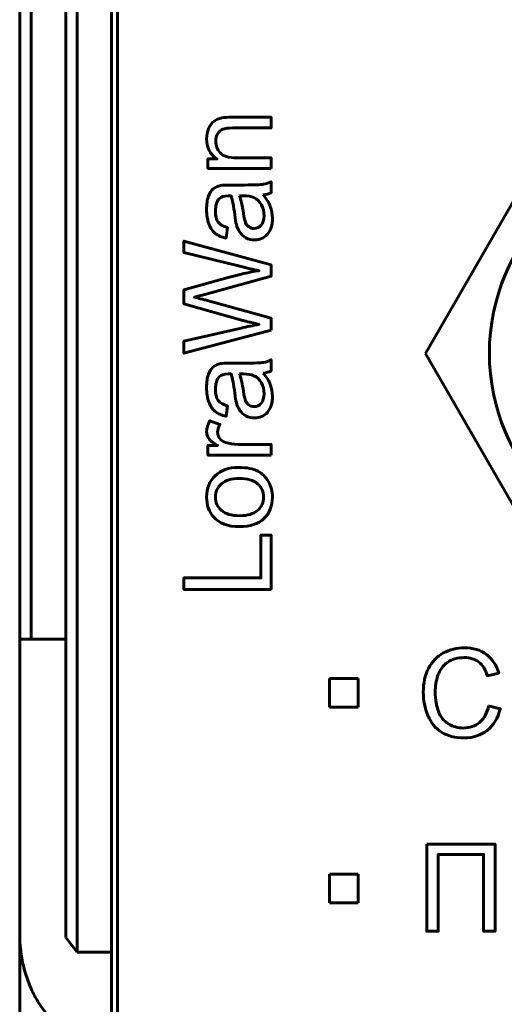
# Model space of a CAD drawing. Header units: millimetres. Extents: x -14 to 16, y -52 to 56.
# Tile 2 of 8: x -7 to 1, y -31 to -13. Entities that reach past the tile are written whole.
import ezdxf

# ---------------------------------------------------------------- set-up
doc = ezdxf.new("R2010")
doc.units = ezdxf.units.MM
doc.linetypes.add('K5LT_BASIC', pattern=[0])

# ---------------------------------------------------------------- blocks, each defined once
blk = doc.blocks.new('U1')
at = {"color": 150, "linetype": 'K5LT_BASIC', "lineweight": 60, "true_color": 0x0080ff}
for p, q in [((2.277, -15.26), (-0.032, -19.26)), ((6.896, -15.26), (2.277, -15.26)), ((9.205, -19.26), (6.896, -15.26)), ((-0.032, -19.26), (2.277, -23.26)), ((6.896, -23.26), (9.205, -19.26)), ((2.277, -23.26), (6.896, -23.26))]:
    blk.add_line(p, q, dxfattribs=at)

msp = doc.modelspace()

# ---------------------------------------------------------------- linework, layer by layer
at = {"color": 150, "linetype": 'K5LT_BASIC', "lineweight": 60, "true_color": 0x0080ff}
for p, q in [((-7.09, 28.334), (-7.09, -24.227)), ((-6.89, -24.227), (-6.89, 28.334)), ((-6.29, -9.139), (-6.29, -29.411)), ((-6.09, -29.667), (-6.09, -9.447)), ((-5.49, -29.667), (-5.49, -12.347)), ((-5.39, -12.347), (-5.39, -34.747)), ((-7.09, -24.227), (-7.09, -29.347)), ((-6.89, -24.227), (-7.09, -24.227)), ((-6.89, -24.227), (-6.29, -24.227)), ((-1.703, -24.91), (-1.203, -24.91)), ((-1.703, -25.41), (-1.703, -24.91)), ((-1.203, -24.91), (-1.203, -25.41)), ((-1.203, -25.41), (-1.703, -25.41)), ((-1.703, -28.81), (-1.703, -28.31)), ((-1.703, -28.31), (-1.203, -28.31)), ((-1.203, -28.31), (-1.203, -28.81)), ((-1.203, -28.81), (-1.703, -28.81)), ((-7.09, -35.702), (-7.09, -29.347)), ((-6.09, -29.667), (-6.29, -29.411)), ((-5.49, -29.667), (-6.09, -29.667)), ((-5.49, -29.667), (-5.49, -31.267))]:
    msp.add_line(p, q, dxfattribs=at)
msp.add_circle((4.58, -19.257), 3.5, dxfattribs=at)
msp.add_circle((4.58, -19.257), 3.5, dxfattribs=at)
for points, knots in [([(-2.717, -16.046), (-2.717, -16.046), (-3.815, -16.046), (-3.815, -16.046), (-3.815, -15.879), (-3.815, -15.879), (-3.659, -15.879), (-3.659, -15.879), (-3.779, -15.799), (-3.839, -15.682), (-3.839, -15.53), (-3.839, -15.464), (-3.827, -15.403), (-3.803, -15.348), (-3.779, -15.293), (-3.748, -15.251), (-3.709, -15.223), (-3.671, -15.196), (-3.625, -15.176), (-3.572, -15.166), (-3.538, -15.159), (-3.477, -15.155), (-3.391, -15.155), (-3.391, -15.155), (-2.717, -15.155), (-2.717, -15.155), (-2.717, -15.342), (-2.717, -15.342), (-3.384, -15.342), (-3.384, -15.342), (-3.46, -15.342), (-3.517, -15.349), (-3.554, -15.363), (-3.592, -15.378), (-3.622, -15.403), (-3.644, -15.44), (-3.666, -15.477), (-3.678, -15.52), (-3.678, -15.569), (-3.678, -15.649), (-3.653, -15.717), (-3.602, -15.774), (-3.552, -15.832), (-3.457, -15.86), (-3.316, -15.86), (-3.316, -15.86), (-2.717, -15.86), (-2.717, -15.86), (-2.717, -16.046), (-2.717, -16.046)], [0, 0, 0, 0, 0.055556, 0.055556, 0.111111, 0.111111, 0.166667, 0.166667, 0.166667, 0.222222, 0.222222, 0.222222, 0.277778, 0.277778, 0.277778, 0.333333, 0.333333, 0.333333, 0.388889, 0.388889, 0.388889, 0.444444, 0.444444, 0.444444, 0.5, 0.5, 0.555556, 0.555556, 0.611111, 0.611111, 0.611111, 0.666667, 0.666667, 0.666667, 0.722222, 0.722222, 0.722222, 0.777778, 0.777778, 0.777778, 0.833333, 0.833333, 0.833333, 0.888889, 0.888889, 0.888889, 0.944444, 0.944444, 1, 1, 1, 1]), ([(-2.854, -16.506), (-2.795, -16.575), (-2.754, -16.642), (-2.73, -16.706), (-2.705, -16.77), (-2.693, -16.838), (-2.693, -16.911), (-2.693, -17.032), (-2.723, -17.125), (-2.782, -17.19), (-2.84, -17.255), (-2.915, -17.287), (-3.007, -17.287), (-3.06, -17.287), (-3.109, -17.275), (-3.154, -17.25), (-3.198, -17.226), (-3.234, -17.194), (-3.26, -17.154), (-3.287, -17.114), (-3.308, -17.07), (-3.321, -17.02), (-3.331, -16.983), (-3.34, -16.928), (-3.349, -16.854), (-3.367, -16.704), (-3.388, -16.593), (-3.413, -16.522), (-3.439, -16.521), (-3.455, -16.521), (-3.461, -16.521), (-3.537, -16.521), (-3.59, -16.539), (-3.621, -16.574), (-3.663, -16.621), (-3.684, -16.692), (-3.684, -16.786), (-3.684, -16.874), (-3.669, -16.939), (-3.638, -16.981), (-3.607, -17.023), (-3.553, -17.053), (-3.475, -17.073), (-3.475, -17.073), (-3.5, -17.255), (-3.5, -17.255), (-3.578, -17.239), (-3.641, -17.212), (-3.689, -17.174), (-3.737, -17.135), (-3.774, -17.08), (-3.8, -17.008), (-3.826, -16.937), (-3.839, -16.853), (-3.839, -16.759), (-3.839, -16.665), (-3.828, -16.588), (-3.805, -16.529), (-3.783, -16.471), (-3.756, -16.427), (-3.722, -16.4), (-3.689, -16.372), (-3.646, -16.353), (-3.595, -16.342), (-3.563, -16.336), (-3.506, -16.333), (-3.424, -16.333), (-3.424, -16.333), (-3.177, -16.333), (-3.177, -16.333), (-3.005, -16.333), (-2.896, -16.329), (-2.849, -16.321), (-2.803, -16.313), (-2.759, -16.298), (-2.717, -16.275), (-2.717, -16.275), (-2.717, -16.47), (-2.717, -16.47), (-2.756, -16.489), (-2.802, -16.501), (-2.854, -16.506)], [0, 0, 0, 0, 0.037037, 0.037037, 0.037037, 0.074074, 0.074074, 0.074074, 0.111111, 0.111111, 0.111111, 0.148148, 0.148148, 0.148148, 0.185185, 0.185185, 0.185185, 0.222222, 0.222222, 0.222222, 0.259259, 0.259259, 0.259259, 0.296296, 0.296296, 0.296296, 0.333333, 0.333333, 0.333333, 0.37037, 0.37037, 0.37037, 0.407407, 0.407407, 0.407407, 0.444444, 0.444444, 0.444444, 0.481481, 0.481481, 0.481481, 0.518519, 0.518519, 0.518519, 0.555556, 0.555556, 0.555556, 0.592593, 0.592593, 0.592593, 0.62963, 0.62963, 0.62963, 0.666667, 0.666667, 0.666667, 0.703704, 0.703704, 0.703704, 0.740741, 0.740741, 0.740741, 0.777778, 0.777778, 0.777778, 0.814815, 0.814815, 0.814815, 0.851852, 0.851852, 0.851852, 0.888889, 0.888889, 0.888889, 0.925926, 0.925926, 0.925926, 0.962963, 0.962963, 0.962963, 1, 1, 1, 1]), ([(-3.267, -16.521), (-3.24, -16.589), (-3.216, -16.69), (-3.197, -16.826), (-3.186, -16.903), (-3.174, -16.957), (-3.16, -16.989), (-3.146, -17.02), (-3.126, -17.045), (-3.1, -17.062), (-3.074, -17.079), (-3.044, -17.088), (-3.012, -17.088), (-2.963, -17.088), (-2.922, -17.069), (-2.889, -17.032), (-2.856, -16.994), (-2.839, -16.939), (-2.839, -16.867), (-2.839, -16.795), (-2.855, -16.731), (-2.886, -16.675), (-2.917, -16.619), (-2.96, -16.578), (-3.014, -16.552), (-3.056, -16.532), (-3.118, -16.522), (-3.199, -16.522), (-3.199, -16.522), (-3.267, -16.521), (-3.267, -16.521)], [0, 0, 0, 0, 0.1, 0.1, 0.1, 0.2, 0.2, 0.2, 0.3, 0.3, 0.3, 0.4, 0.4, 0.4, 0.5, 0.5, 0.5, 0.6, 0.6, 0.6, 0.7, 0.7, 0.7, 0.8, 0.8, 0.8, 0.9, 0.9, 0.9, 1, 1, 1, 1]), ([(-2.717, -18.858), (-2.717, -18.858), (-4.232, -19.257), (-4.232, -19.257), (-4.232, -19.049), (-4.232, -19.049), (-3.239, -18.822), (-3.239, -18.822), (-3.134, -18.797), (-3.031, -18.775), (-2.929, -18.756), (-3.09, -18.717), (-3.183, -18.693), (-3.208, -18.687), (-3.208, -18.687), (-4.232, -18.4), (-4.232, -18.4), (-4.232, -18.158), (-4.232, -18.158), (-3.465, -17.941), (-3.465, -17.941), (-3.275, -17.888), (-3.096, -17.848), (-2.929, -17.823), (-3.024, -17.803), (-3.134, -17.777), (-3.258, -17.746), (-3.258, -17.746), (-4.232, -17.509), (-4.232, -17.509), (-4.232, -17.308), (-4.232, -17.308), (-2.717, -17.722), (-2.717, -17.722), (-2.717, -17.918), (-2.717, -17.918), (-3.871, -18.235), (-3.871, -18.235), (-3.968, -18.262), (-4.027, -18.278), (-4.049, -18.284), (-3.98, -18.302), (-3.921, -18.317), (-3.872, -18.331), (-3.872, -18.331), (-2.717, -18.648), (-2.717, -18.648), (-2.717, -18.858), (-2.717, -18.858)], [0, 0, 0, 0, 0.052632, 0.052632, 0.105263, 0.105263, 0.157895, 0.157895, 0.157895, 0.210526, 0.210526, 0.210526, 0.263158, 0.263158, 0.263158, 0.315789, 0.315789, 0.368421, 0.368421, 0.421053, 0.421053, 0.421053, 0.473684, 0.473684, 0.473684, 0.526316, 0.526316, 0.526316, 0.578947, 0.578947, 0.631579, 0.631579, 0.684211, 0.684211, 0.736842, 0.736842, 0.789474, 0.789474, 0.789474, 0.842105, 0.842105, 0.842105, 0.894737, 0.894737, 0.894737, 0.947368, 0.947368, 1, 1, 1, 1]), ([(-2.854, -19.602), (-2.795, -19.672), (-2.754, -19.738), (-2.73, -19.802), (-2.705, -19.866), (-2.693, -19.934), (-2.693, -20.008), (-2.693, -20.128), (-2.723, -20.221), (-2.782, -20.286), (-2.84, -20.351), (-2.915, -20.383), (-3.007, -20.383), (-3.06, -20.383), (-3.109, -20.371), (-3.154, -20.347), (-3.198, -20.322), (-3.234, -20.29), (-3.26, -20.25), (-3.287, -20.211), (-3.308, -20.166), (-3.321, -20.116), (-3.331, -20.08), (-3.34, -20.024), (-3.349, -19.951), (-3.367, -19.8), (-3.388, -19.689), (-3.413, -19.618), (-3.439, -19.618), (-3.455, -19.617), (-3.461, -19.617), (-3.537, -19.617), (-3.59, -19.635), (-3.621, -19.67), (-3.663, -19.718), (-3.684, -19.789), (-3.684, -19.882), (-3.684, -19.97), (-3.669, -20.035), (-3.638, -20.077), (-3.607, -20.119), (-3.553, -20.15), (-3.475, -20.17), (-3.475, -20.17), (-3.5, -20.352), (-3.5, -20.352), (-3.578, -20.335), (-3.641, -20.308), (-3.689, -20.27), (-3.737, -20.232), (-3.774, -20.177), (-3.8, -20.105), (-3.826, -20.033), (-3.839, -19.95), (-3.839, -19.855), (-3.839, -19.761), (-3.828, -19.685), (-3.805, -19.626), (-3.783, -19.567), (-3.756, -19.524), (-3.722, -19.496), (-3.689, -19.469), (-3.646, -19.449), (-3.595, -19.438), (-3.563, -19.432), (-3.506, -19.429), (-3.424, -19.429), (-3.424, -19.429), (-3.177, -19.429), (-3.177, -19.429), (-3.005, -19.429), (-2.896, -19.425), (-2.849, -19.417), (-2.803, -19.41), (-2.759, -19.394), (-2.717, -19.372), (-2.717, -19.372), (-2.717, -19.566), (-2.717, -19.566), (-2.756, -19.585), (-2.802, -19.597), (-2.854, -19.602)], [0, 0, 0, 0, 0.037037, 0.037037, 0.037037, 0.074074, 0.074074, 0.074074, 0.111111, 0.111111, 0.111111, 0.148148, 0.148148, 0.148148, 0.185185, 0.185185, 0.185185, 0.222222, 0.222222, 0.222222, 0.259259, 0.259259, 0.259259, 0.296296, 0.296296, 0.296296, 0.333333, 0.333333, 0.333333, 0.37037, 0.37037, 0.37037, 0.407407, 0.407407, 0.407407, 0.444444, 0.444444, 0.444444, 0.481481, 0.481481, 0.481481, 0.518519, 0.518519, 0.518519, 0.555556, 0.555556, 0.555556, 0.592593, 0.592593, 0.592593, 0.62963, 0.62963, 0.62963, 0.666667, 0.666667, 0.666667, 0.703704, 0.703704, 0.703704, 0.740741, 0.740741, 0.740741, 0.777778, 0.777778, 0.777778, 0.814815, 0.814815, 0.814815, 0.851852, 0.851852, 0.851852, 0.888889, 0.888889, 0.888889, 0.925926, 0.925926, 0.925926, 0.962963, 0.962963, 0.962963, 1, 1, 1, 1]), ([(-3.267, -19.617), (-3.24, -19.685), (-3.216, -19.787), (-3.197, -19.922), (-3.186, -19.999), (-3.174, -20.053), (-3.16, -20.085), (-3.146, -20.117), (-3.126, -20.141), (-3.1, -20.158), (-3.074, -20.176), (-3.044, -20.184), (-3.012, -20.184), (-2.963, -20.184), (-2.922, -20.166), (-2.889, -20.128), (-2.856, -20.09), (-2.839, -20.035), (-2.839, -19.963), (-2.839, -19.891), (-2.855, -19.827), (-2.886, -19.771), (-2.917, -19.716), (-2.96, -19.674), (-3.014, -19.648), (-3.056, -19.628), (-3.118, -19.618), (-3.199, -19.618), (-3.199, -19.618), (-3.267, -19.617), (-3.267, -19.617)], [0, 0, 0, 0, 0.1, 0.1, 0.1, 0.2, 0.2, 0.2, 0.3, 0.3, 0.3, 0.4, 0.4, 0.4, 0.5, 0.5, 0.5, 0.6, 0.6, 0.6, 0.7, 0.7, 0.7, 0.8, 0.8, 0.8, 0.9, 0.9, 0.9, 1, 1, 1, 1]), ([(-2.717, -21.027), (-2.717, -21.027), (-3.815, -21.027), (-3.815, -21.027), (-3.815, -20.86), (-3.815, -20.86), (-3.647, -20.86), (-3.647, -20.86), (-3.725, -20.817), (-3.777, -20.778), (-3.801, -20.741), (-3.826, -20.705), (-3.839, -20.665), (-3.839, -20.622), (-3.839, -20.559), (-3.819, -20.495), (-3.78, -20.43), (-3.78, -20.43), (-3.608, -20.496), (-3.608, -20.496), (-3.633, -20.542), (-3.646, -20.587), (-3.646, -20.632), (-3.646, -20.672), (-3.634, -20.709), (-3.609, -20.741), (-3.585, -20.773), (-3.551, -20.796), (-3.508, -20.81), (-3.442, -20.83), (-3.369, -20.841), (-3.291, -20.841), (-3.291, -20.841), (-2.717, -20.841), (-2.717, -20.841), (-2.717, -21.027), (-2.717, -21.027)], [0, 0, 0, 0, 0.076923, 0.076923, 0.153846, 0.153846, 0.230769, 0.230769, 0.230769, 0.307692, 0.307692, 0.307692, 0.384615, 0.384615, 0.384615, 0.461538, 0.461538, 0.461538, 0.538462, 0.538462, 0.538462, 0.615385, 0.615385, 0.615385, 0.692308, 0.692308, 0.692308, 0.769231, 0.769231, 0.769231, 0.846154, 0.846154, 0.846154, 0.923077, 0.923077, 1, 1, 1, 1]), ([(-3.266, -22.272), (-3.469, -22.272), (-3.619, -22.215), (-3.717, -22.102), (-3.798, -22.008), (-3.839, -21.893), (-3.839, -21.757), (-3.839, -21.606), (-3.789, -21.483), (-3.69, -21.387), (-3.592, -21.291), (-3.455, -21.243), (-3.282, -21.243), (-3.14, -21.243), (-3.03, -21.264), (-2.949, -21.307), (-2.868, -21.349), (-2.805, -21.411), (-2.76, -21.492), (-2.716, -21.573), (-2.693, -21.661), (-2.693, -21.757), (-2.693, -21.911), (-2.742, -22.035), (-2.841, -22.13), (-2.939, -22.225), (-3.081, -22.272), (-3.266, -22.272)], [0, 0, 0, 0, 0.111111, 0.111111, 0.111111, 0.222222, 0.222222, 0.222222, 0.333333, 0.333333, 0.333333, 0.444444, 0.444444, 0.444444, 0.555556, 0.555556, 0.555556, 0.666667, 0.666667, 0.666667, 0.777778, 0.777778, 0.777778, 0.888889, 0.888889, 0.888889, 1, 1, 1, 1]), ([(-3.266, -22.081), (-3.125, -22.081), (-3.02, -22.051), (-2.951, -21.989), (-2.881, -21.928), (-2.846, -21.85), (-2.846, -21.757), (-2.846, -21.664), (-2.881, -21.587), (-2.951, -21.526), (-3.021, -21.464), (-3.128, -21.434), (-3.272, -21.434), (-3.407, -21.434), (-3.51, -21.465), (-3.579, -21.526), (-3.649, -21.588), (-3.684, -21.665), (-3.684, -21.757), (-3.684, -21.85), (-3.65, -21.928), (-3.58, -21.989), (-3.511, -22.051), (-3.406, -22.081), (-3.266, -22.081)], [0, 0, 0, 0, 0.125, 0.125, 0.125, 0.25, 0.25, 0.25, 0.375, 0.375, 0.375, 0.5, 0.5, 0.5, 0.625, 0.625, 0.625, 0.75, 0.75, 0.75, 0.875, 0.875, 0.875, 1, 1, 1, 1]), ([(-2.717, -23.364), (-2.717, -23.364), (-4.232, -23.364), (-4.232, -23.364), (-4.232, -23.163), (-4.232, -23.163), (-2.894, -23.163), (-2.894, -23.163), (-2.894, -22.418), (-2.894, -22.418), (-2.717, -22.418), (-2.717, -22.418), (-2.717, -23.364), (-2.717, -23.364)], [0, 0, 0, 0, 0.166667, 0.166667, 0.333333, 0.333333, 0.5, 0.5, 0.666667, 0.666667, 0.833333, 0.833333, 1, 1, 1, 1]), ([(1.068, -25.386), (1.068, -25.386), (1.269, -25.437), (1.269, -25.437), (1.227, -25.602), (1.152, -25.727), (1.043, -25.813), (0.934, -25.9), (0.8, -25.943), (0.643, -25.943), (0.48, -25.943), (0.347, -25.91), (0.245, -25.843), (0.142, -25.777), (0.065, -25.681), (0.011, -25.555), (-0.042, -25.428), (-0.069, -25.293), (-0.069, -25.149), (-0.069, -24.991), (-0.039, -24.853), (0.022, -24.736), (0.082, -24.618), (0.168, -24.529), (0.279, -24.468), (0.39, -24.407), (0.512, -24.377), (0.646, -24.377), (0.797, -24.377), (0.925, -24.415), (1.028, -24.492), (1.131, -24.57), (1.203, -24.678), (1.244, -24.818), (1.244, -24.818), (1.047, -24.864), (1.047, -24.864), (1.012, -24.754), (0.961, -24.674), (0.894, -24.624), (0.827, -24.573), (0.743, -24.548), (0.642, -24.548), (0.526, -24.548), (0.429, -24.576), (0.273, -24.687), (0.218, -24.763), (0.186, -24.856), (0.155, -24.951), (0.139, -25.048), (0.139, -25.148), (0.139, -25.276), (0.158, -25.389), (0.195, -25.485), (0.232, -25.581), (0.291, -25.653), (0.37, -25.7), (0.449, -25.748), (0.534, -25.772), (0.626, -25.772), (0.738, -25.772), (0.833, -25.739), (0.91, -25.675), (0.988, -25.61), (1.041, -25.514), (1.068, -25.386)], [0, 0, 0, 0, 0.045455, 0.045455, 0.045455, 0.090909, 0.090909, 0.090909, 0.136364, 0.136364, 0.136364, 0.181818, 0.181818, 0.181818, 0.227273, 0.227273, 0.227273, 0.272727, 0.272727, 0.272727, 0.318182, 0.318182, 0.318182, 0.363636, 0.363636, 0.363636, 0.409091, 0.409091, 0.409091, 0.454545, 0.454545, 0.454545, 0.5, 0.5, 0.5, 0.545455, 0.545455, 0.545455, 0.590909, 0.590909, 0.590909, 0.636364, 0.636364, 0.636364, 0.681818, 0.681818, 0.727273, 0.727273, 0.727273, 0.772727, 0.772727, 0.772727, 0.818182, 0.818182, 0.818182, 0.863636, 0.863636, 0.863636, 0.909091, 0.909091, 0.909091, 0.954545, 0.954545, 0.954545, 1, 1, 1, 1]), ([(-0.009, -27.79), (-0.009, -27.79), (1.18, -27.79), (1.18, -27.79), (1.18, -29.306), (1.18, -29.306), (0.979, -29.306), (0.979, -29.306), (0.979, -27.968), (0.979, -27.968), (0.192, -27.968), (0.192, -27.968), (0.192, -29.306), (0.192, -29.306), (-0.009, -29.306), (-0.009, -29.306), (-0.009, -27.79), (-0.009, -27.79)], [0, 0, 0, 0, 0.125, 0.125, 0.25, 0.25, 0.375, 0.375, 0.5, 0.5, 0.625, 0.625, 0.75, 0.75, 0.875, 0.875, 1, 1, 1, 1])]:
    msp.add_open_spline(points, degree=3, knots=knots, dxfattribs=at)
msp.add_rational_spline([(-5.59, -31.267), (-6.469, -31.267), (-7.09, -30.472), (-7.09, -29.347)], [1, 0.804737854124, 0.804737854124, 1], degree=3, dxfattribs=at)

# ---------------------------------------------------------------- block references
msp.add_blockref('U1', (0, 0))

doc.saveas('drawing.dxf')
